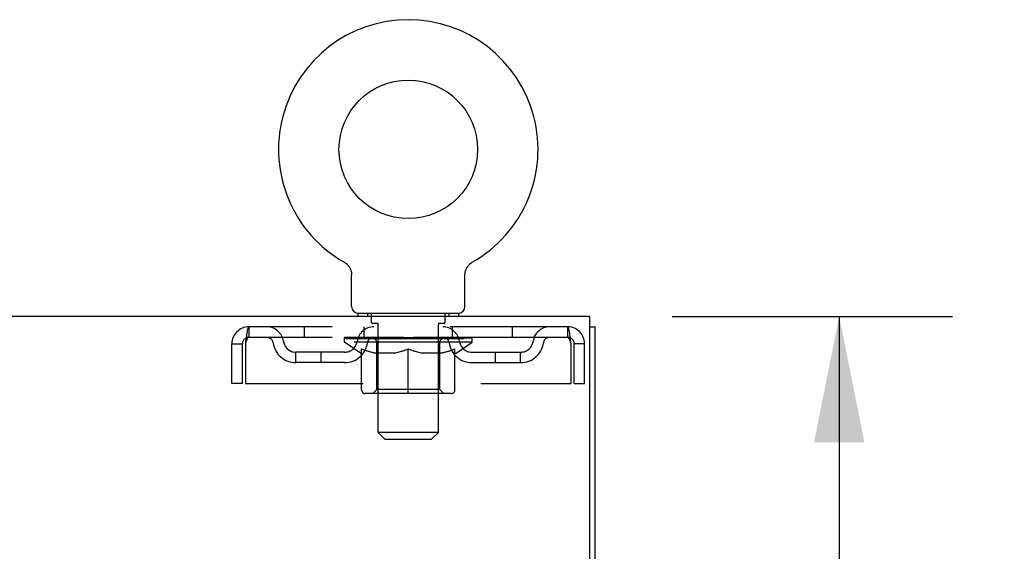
# Model space of a CAD drawing. Header units: inches. Extents: x 0 to 212, y 0 to 138.
# Tile 93 of 100: x 92.34 to 102.11, y 90.38 to 95.65. Entities that reach past the tile are written whole.
import ezdxf

# ---------------------------------------------------------------- set-up
doc = ezdxf.new("R2010")
doc.units = ezdxf.units.IN
doc.header["$LTSCALE"] = 11.6875
doc.header["$MEASUREMENT"] = 0
doc.linetypes.add('HIDDEN', pattern=[0.2, 0.1, -0.1])
doc.layers.get('0').update_dxf_attribs({"linetype": 'CONTINUOUS'})
doc.layers.add('DEFAULT_2', color=8, linetype='HIDDEN')
doc.layers.add('DIMENSIONS', color=7, linetype='CONTINUOUS')
doc.styles.get("Standard").update_dxf_attribs({"font": 'arial.ttf'})
doc.dimstyles.new('DIMSTYLE_1', dxfattribs={"dimtxt": 0.9375, "dimasz": 1.25, "dimexe": 0.09, "dimexo": 0.07, "dimgap": 0.0375, "dimtad": 0, "dimtih": 1, "dimtoh": 1, "dimzin": 4, "dimdsep": 46, "dimtxsty": 'Standard', "dimblk": '_FILLED', "dimblk1": '_FILLED', "dimblk2": '_FILLED', "dimcen": 0.09, "dimadec": 3, "dimazin": 1, "dimtfac": 1, "dimtdec": 3, "dimtofl": 0, "dimtmove": 0, "dimatfit": 3, "dimldrblk": '_FILLED', "dimfxl": 0, "dimtolj": 1, "dimtzin": 4, "dimarcsym": 0})

# ---------------------------------------------------------------- blocks, each defined once
blk = doc.blocks.new('_FILLED')
at = {"color": 0, "linetype": 'ByBlock'}
blk.add_solid([(0, 0), (-1, 0.2), (-1, -0.2)], dxfattribs=at)
blk = doc.blocks.new('*D10')
at = {"layer": 'DIMENSIONS', "color": 2, "linetype": 'Continuous'}
for p, q in [((98.8158, 92.7079), (101.5997, 92.7079)), ((100.4747, 92.7079), (100.4747, 85.9579)), ((100.4747, 77.3329), (100.4747, 84.0829)), ((97.4278, 77.3329), (101.5997, 77.3329))]:
    blk.add_line(p, q, dxfattribs=at)
at = {"layer": 'DIMENSIONS', "color": 2, "linetype": 'Continuous', "xscale": 1.25, "yscale": 1.25, "zscale": 1.25}
for p, rotation in [((100.4747, 92.7079), 90), ((100.4747, 77.3329), 270)]:
    blk.add_blockref('_FILLED', p, dxfattribs=dict(at, rotation=rotation))
at = {"layer": 'DIMENSIONS', "color": 2, "linetype": 'Continuous', "insert": (100.4747, 85.4892), "char_height": 0.9375, "width": 3.276022, "attachment_point": 2, "line_spacing_factor": 0.9}
blk.add_mtext('15.38', dxfattribs=at)

msp = doc.modelspace()

# ---------------------------------------------------------------- linework, layer by layer
at = {"color": 7, "linetype": 'Continuous'}
for p, q in [((95.5636, 93.246), (95.5635, 93.2461)), ((95.5635, 93.2461), (95.5679, 93.2435)), ((95.5647, 93.2454), (95.5662, 93.2445)), ((95.5679, 93.2435), (95.5721, 93.2408)), ((95.5721, 93.2408), (95.5763, 93.2379)), ((95.5762, 93.2379), (95.5804, 93.2348)), ((95.5803, 93.2349), (95.5843, 93.2317)), ((95.5842, 93.2318), (95.5882, 93.2284)), ((95.5881, 93.2285), (95.5919, 93.2249)), ((95.5918, 93.225), (95.5955, 93.2213)), ((95.5954, 93.2215), (95.599, 93.2176)), ((95.5989, 93.2178), (95.6023, 93.2138)), ((95.6022, 93.214), (95.6055, 93.2099)), ((95.6054, 93.21), (95.6086, 93.2058)), ((95.6085, 93.206), (95.6115, 93.2017)), ((95.6114, 93.2018), (95.6143, 93.1974)), ((96.7832, 93.1974), (96.7861, 93.2018)), ((96.786, 93.2017), (96.789, 93.206)), ((96.7889, 93.2058), (96.7921, 93.21)), ((96.792, 93.2099), (96.7953, 93.214)), ((96.7952, 93.2138), (96.7987, 93.2178)), ((96.7985, 93.2176), (96.8021, 93.2215)), ((96.802, 93.2213), (96.8057, 93.225)), ((96.8056, 93.2249), (96.8095, 93.2285)), ((96.8093, 93.2284), (96.8133, 93.2318)), ((96.8132, 93.2317), (96.8173, 93.2349)), ((96.8172, 93.2348), (96.8213, 93.2379)), ((96.8212, 93.2379), (96.8254, 93.2408)), ((96.8254, 93.2408), (96.8297, 93.2435)), ((96.8254, 93.2408), (96.8267, 93.2416)), ((96.8297, 93.2435), (96.834, 93.2461)), ((96.8313, 93.2445), (96.8329, 93.2454)), ((95.6142, 93.1976), (95.6169, 93.1931)), ((95.6169, 93.1932), (95.6194, 93.1887)), ((95.6193, 93.1888), (95.6217, 93.1841)), ((95.6216, 93.1842), (95.6238, 93.1795)), ((95.6238, 93.1796), (95.6258, 93.1749)), ((95.6258, 93.175), (95.6276, 93.1701)), ((95.6276, 93.1702), (95.6293, 93.1653)), ((95.6293, 93.1654), (95.6308, 93.1605)), ((95.6307, 93.1605), (95.6321, 93.1556)), ((95.632, 93.1556), (95.6332, 93.1506)), ((95.6332, 93.1507), (95.6341, 93.1456)), ((95.6341, 93.1457), (95.6349, 93.1406)), ((95.6349, 93.1407), (95.6355, 93.1356)), ((95.6363, 92.8069), (95.6363, 93.1211)), ((96.7613, 93.1255), (96.7616, 93.1306)), ((96.7613, 93.1255), (96.7616, 93.1305)), ((96.7613, 93.1211), (96.7613, 93.1255)), ((96.7613, 92.8069), (96.7613, 93.1211)), ((96.7616, 93.1305), (96.762, 93.1356)), ((96.762, 93.1356), (96.7626, 93.1407)), ((96.7626, 93.1406), (96.7634, 93.1457)), ((96.7634, 93.1456), (96.7643, 93.1507)), ((96.7643, 93.1506), (96.7655, 93.1556)), ((96.7655, 93.1556), (96.7668, 93.1605)), ((96.7668, 93.1605), (96.7683, 93.1654)), ((96.7682, 93.1653), (96.7699, 93.1702)), ((96.7699, 93.1701), (96.7717, 93.175)), ((96.7717, 93.1749), (96.7737, 93.1796)), ((96.7737, 93.1795), (96.7759, 93.1842)), ((96.7758, 93.1841), (96.7782, 93.1888)), ((96.7781, 93.1887), (96.7807, 93.1932)), ((96.7806, 93.1931), (96.7833, 93.1976)), ((95.6988, 92.7379), (95.6988, 92.7079)), ((96.6988, 92.7379), (95.6988, 92.7379)), ((96.6988, 92.7379), (96.6988, 92.7079)), ((98.0008, 92.6039), (98.0528, 92.6039))]:
    msp.add_line(p, q, dxfattribs=at)
at = {"color": 3, "linetype": 'Continuous'}
for p, q in [((98.0008, 92.7079), (57.8548, 92.7079)), ((98.0008, 89.3719), (98.0008, 92.7079)), ((98.0528, 12.8119), (98.0528, 92.6039))]:
    msp.add_line(p, q, dxfattribs=at)
at = {"color": 7, "linetype": 'Continuous'}
msp.add_lwpolyline([(95.6355, 93.1356), (95.636, 93.1306), (95.6362, 93.1255), (95.6363, 93.1211)], dxfattribs=at)
msp.add_circle((96.1988, 94.3659), 0.6875, dxfattribs=at)
for centre, radius, start, end in [((96.1988, 94.3659), 1.2875, 299.50526, 240.49473), ((95.7053, 92.8069), 0.069, 180, 265), ((96.6923, 92.8069), 0.069, 275, 360)]:
    msp.add_arc(centre, radius, start, end, dxfattribs=at)
at = {"layer": 'DEFAULT_2', "color": 8, "linetype": 'HIDDEN'}
for p, q in [((95.5634, 93.2461), (95.5635, 93.2461)), ((95.5708, 93.2416), (95.5721, 93.2408)), ((96.834, 93.246), (96.8341, 93.2461)), ((95.7958, 92.7379), (95.7958, 92.7079)), ((95.8338, 92.6479), (95.8338, 92.7279)), ((96.5638, 92.6479), (96.5638, 92.7279)), ((96.6018, 92.7379), (96.6018, 92.7079)), ((95.9037, 92.6379), (95.8438, 92.6379)), ((95.8988, 91.5569), (95.8988, 92.6279)), ((96.5538, 92.6379), (96.4938, 92.6379)), ((96.4988, 91.5569), (96.4988, 92.6279)), ((94.6158, 92.6039), (94.6158, 92.4999)), ((97.7818, 92.6039), (94.6158, 92.6039)), ((95.1675, 92.6039), (95.1675, 92.4999)), ((95.7613, 92.4999), (95.7613, 92.6039)), ((96.6363, 92.4999), (96.6363, 92.6039)), ((97.23, 92.6039), (97.23, 92.4999)), ((97.7818, 92.4999), (97.7818, 92.6039)), ((94.4488, 92.0414), (94.4488, 92.4369)), ((94.4488, 92.4369), (94.5528, 92.4369)), ((94.5528, 92.0414), (94.5528, 92.4369)), ((94.5828, 92.4369), (94.5828, 92.0414)), ((97.7818, 92.4999), (94.6158, 92.4999)), ((95.5655, 92.4532), (95.5655, 92.4999)), ((96.832, 92.4532), (95.5655, 92.4532)), ((95.7248, 92.3417), (95.5655, 92.4532)), ((95.5751, 92.4933), (95.5751, 92.4999)), ((95.5838, 92.49), (95.5838, 92.4933)), ((95.5838, 92.49), (96.8137, 92.49)), ((95.5927, 92.49), (95.5927, 92.4933)), ((95.5936, 92.49), (95.5936, 92.4933)), ((95.6037, 92.4933), (95.6037, 92.4999)), ((95.6199, 92.49), (95.6199, 92.4933)), ((95.6218, 92.49), (95.6218, 92.4933)), ((95.6503, 92.4933), (95.6503, 92.4999)), ((95.6648, 92.49), (95.6648, 92.4933)), ((95.6675, 92.49), (95.6675, 92.4933)), ((95.8718, 92.493), (95.6705, 92.493)), ((95.7137, 92.4933), (95.7137, 92.4999)), ((95.715, 92.49), (95.715, 92.493)), ((95.7158, 92.49), (95.7158, 92.493)), ((95.7187, 92.49), (95.7187, 92.493)), ((95.7259, 92.49), (95.7259, 92.4933)), ((95.726, 92.49), (95.726, 92.493)), ((95.7294, 92.49), (95.7294, 92.4933)), ((95.7327, 92.49), (95.7327, 92.494)), ((95.7371, 92.49), (95.7371, 92.493)), ((95.7513, 92.49), (95.7513, 92.493)), ((95.7694, 92.49), (95.7694, 92.493)), ((95.7699, 92.49), (95.7699, 92.4957)), ((95.7902, 92.49), (95.7902, 92.493)), ((95.7903, 92.49), (95.7903, 92.493)), ((95.7917, 92.4933), (95.7917, 92.4999)), ((95.8014, 92.49), (95.8014, 92.4933)), ((95.8055, 92.49), (95.8055, 92.4933)), ((95.8148, 92.49), (95.8148, 92.493)), ((95.8261, 92.49), (95.8261, 92.4972)), ((95.8416, 92.49), (95.8416, 92.493)), ((95.8446, 92.49), (95.8446, 92.493)), ((95.8719, 92.49), (95.8719, 92.493)), ((95.9388, 92.493), (95.8769, 92.493)), ((95.8821, 92.4933), (95.8821, 92.4999)), ((95.886, 91.9814), (95.886, 92.4501)), ((95.8889, 92.49), (95.8889, 92.4933)), ((95.8936, 92.49), (95.8936, 92.4933)), ((95.8996, 92.49), (95.8996, 92.4984)), ((95.9038, 92.49), (95.9038, 92.493)), ((95.9147, 92.49), (95.9147, 92.493)), ((95.9389, 92.49), (95.9389, 92.493)), ((96.0137, 92.493), (95.9546, 92.493)), ((95.9749, 92.49), (95.9749, 92.493)), ((95.9822, 92.4933), (95.9822, 92.4999)), ((95.9859, 92.49), (95.9859, 92.4933)), ((95.9883, 92.49), (95.9883, 92.4992)), ((95.991, 92.49), (95.991, 92.4933)), ((95.9984, 92.49), (95.9984, 92.4934)), ((96.0137, 92.49), (96.0137, 92.493)), ((96.0942, 92.493), (96.0397, 92.493)), ((96.0529, 92.49), (96.0529, 92.493)), ((96.0843, 92.493), (96.1988, 92.4999)), ((96.0888, 92.4933), (96.0888, 92.4999)), ((96.0893, 92.4998), (96.0888, 92.4999)), ((96.0893, 92.4933), (96.0893, 92.4998)), ((96.0893, 92.49), (96.0893, 92.4933)), ((96.0932, 92.49), (96.0932, 92.4935)), ((96.0943, 92.49), (96.0943, 92.493)), ((96.0946, 92.49), (96.0946, 92.4933)), ((96.1779, 92.493), (96.1297, 92.493)), ((96.1353, 92.49), (96.1353, 92.493)), ((96.1779, 92.49), (96.1779, 92.493)), ((96.1962, 92.4934), (96.1961, 92.4933)), ((96.1961, 92.49), (96.1961, 92.4933)), ((96.1962, 92.49), (96.1962, 92.4934)), ((96.1988, 92.4933), (96.1988, 92.4999)), ((96.2013, 92.49), (96.2013, 92.4934)), ((96.2013, 92.4934), (96.2015, 92.4933)), ((96.2015, 92.49), (96.2015, 92.4933)), ((96.2033, 92.493), (96.2678, 92.493)), ((96.2196, 92.49), (96.2196, 92.493)), ((96.2357, 92.493), (96.2357, 92.4977)), ((96.2357, 92.4977), (96.3132, 92.493)), ((96.2569, 92.493), (96.2569, 92.4964)), ((96.2623, 92.49), (96.2623, 92.493)), ((96.3029, 92.49), (96.3029, 92.4933)), ((96.3033, 92.49), (96.3033, 92.493)), ((96.3033, 92.493), (96.3578, 92.493)), ((96.3043, 92.49), (96.3043, 92.4935)), ((96.3082, 92.4998), (96.3087, 92.4999)), ((96.3082, 92.4933), (96.3082, 92.4998)), ((96.3082, 92.49), (96.3082, 92.4933)), ((96.3087, 92.4933), (96.3087, 92.4999)), ((96.3446, 92.49), (96.3446, 92.493)), ((96.3838, 92.49), (96.3838, 92.493)), ((96.3838, 92.493), (96.4429, 92.493)), ((96.3991, 92.49), (96.3991, 92.4934)), ((96.4066, 92.49), (96.4066, 92.4933)), ((96.4093, 92.49), (96.4093, 92.4992)), ((96.4116, 92.49), (96.4116, 92.4933)), ((96.4154, 92.4933), (96.4154, 92.4999)), ((96.4226, 92.49), (96.4226, 92.493)), ((96.4587, 92.49), (96.4587, 92.493)), ((96.4587, 92.493), (96.5207, 92.493)), ((96.4828, 92.49), (96.4828, 92.493)), ((96.4938, 92.49), (96.4938, 92.493)), ((96.4979, 92.49), (96.4979, 92.4984)), ((96.5039, 92.49), (96.5039, 92.4933)), ((96.5086, 92.49), (96.5086, 92.4933)), ((96.5115, 91.9814), (96.5115, 92.4501)), ((96.5154, 92.4933), (96.5154, 92.4999)), ((96.5257, 92.49), (96.5257, 92.493)), ((96.5257, 92.493), (96.727, 92.493)), ((96.5529, 92.49), (96.5529, 92.493)), ((96.556, 92.49), (96.556, 92.493)), ((96.5714, 92.49), (96.5714, 92.4972)), ((96.5827, 92.49), (96.5827, 92.493)), ((96.592, 92.49), (96.592, 92.4933)), ((96.5961, 92.49), (96.5961, 92.4933)), ((96.6058, 92.4933), (96.6058, 92.4999)), ((96.6073, 92.49), (96.6073, 92.493)), ((96.6073, 92.49), (96.6073, 92.493)), ((96.6276, 92.49), (96.6276, 92.4957)), ((96.6281, 92.49), (96.6281, 92.493)), ((96.6462, 92.49), (96.6462, 92.493)), ((96.6605, 92.49), (96.6605, 92.493)), ((96.6648, 92.49), (96.6648, 92.494)), ((96.6681, 92.49), (96.6681, 92.4933)), ((96.6716, 92.49), (96.6716, 92.4933)), ((96.6716, 92.49), (96.6716, 92.493)), ((96.6727, 92.3417), (96.832, 92.4532)), ((96.6788, 92.49), (96.6788, 92.493)), ((96.6818, 92.49), (96.6818, 92.493)), ((96.6825, 92.49), (96.6825, 92.493)), ((96.6839, 92.4933), (96.6839, 92.4999)), ((96.73, 92.49), (96.73, 92.4933)), ((96.7327, 92.49), (96.7327, 92.4933)), ((96.7472, 92.4933), (96.7472, 92.4999)), ((96.7757, 92.49), (96.7757, 92.4933)), ((96.7776, 92.49), (96.7776, 92.4933)), ((96.7938, 92.4933), (96.7938, 92.4999)), ((96.8039, 92.49), (96.8039, 92.4933)), ((96.8049, 92.49), (96.8049, 92.4933)), ((96.8137, 92.49), (96.8137, 92.4933)), ((96.8224, 92.4933), (96.8224, 92.4999)), ((96.832, 92.4532), (96.832, 92.4999)), ((97.8148, 92.0414), (97.8148, 92.4369)), ((97.8448, 92.0414), (97.8448, 92.4369)), ((97.9488, 92.4369), (97.8448, 92.4369)), ((97.9488, 92.0414), (97.9488, 92.4369)), ((95.0842, 92.2489), (95.0842, 92.3529)), ((95.5672, 92.3529), (95.0842, 92.3529)), ((95.3342, 92.2489), (95.3342, 92.3529)), ((95.7248, 92.3417), (95.7353, 92.3417)), ((95.7353, 91.9787), (95.7353, 92.385)), ((96.0575, 92.3417), (95.8776, 92.3417)), ((96.1988, 91.9416), (96.1988, 92.3854)), ((96.5199, 92.3417), (96.34, 92.3417)), ((96.6623, 91.9787), (96.6623, 92.385)), ((96.6623, 92.3417), (96.6727, 92.3417)), ((96.8304, 92.3529), (97.3133, 92.3529)), ((97.0633, 92.2489), (97.0633, 92.3529)), ((97.3133, 92.2489), (97.3133, 92.3529)), ((95.5672, 92.2489), (95.0842, 92.2489)), ((96.8304, 92.2489), (97.3133, 92.2489)), ((94.5528, 92.0414), (94.4488, 92.0414)), ((94.5828, 92.0414), (97.8148, 92.0414)), ((97.8448, 92.0414), (97.9488, 92.0414)), ((96.6252, 91.9416), (95.7723, 91.9416)), ((95.886, 91.9814), (95.8462, 91.9416)), ((96.5115, 91.9814), (95.886, 91.9814)), ((96.5115, 91.9814), (96.5513, 91.9416)), ((96.4988, 91.5569), (95.8988, 91.5569)), ((95.9678, 91.4879), (95.8988, 91.5569)), ((96.4298, 91.4879), (96.4988, 91.5569)), ((95.9678, 91.4879), (96.4298, 91.4879))]:
    msp.add_line(p, q, dxfattribs=at)
for points in [[(94.6158, 92.6039), (94.6134, 92.6029), (94.611, 92.5997), (94.6087, 92.5946), (94.6063, 92.5874), (94.604, 92.5783), (94.6016, 92.5675), (94.5993, 92.555), (94.5969, 92.5411), (94.5945, 92.5258), (94.5922, 92.5094), (94.5898, 92.4921), (94.5875, 92.4741), (94.5851, 92.4556), (94.5828, 92.4369)], [(97.8148, 92.4369), (97.8124, 92.4556), (97.81, 92.4741), (97.8077, 92.4921), (97.8053, 92.5094), (97.803, 92.5258), (97.8006, 92.5411), (97.7983, 92.555), (97.7959, 92.5675), (97.7935, 92.5783), (97.7912, 92.5874), (97.7888, 92.5946), (97.7865, 92.5997), (97.7841, 92.6029), (97.7818, 92.6039)], [(94.6158, 92.4999), (94.6134, 92.4995), (94.611, 92.4984), (94.6087, 92.4964), (94.6063, 92.4937), (94.604, 92.4903), (94.6016, 92.4862), (94.5993, 92.4815), (94.5969, 92.4762), (94.5945, 92.4704), (94.5922, 92.4643), (94.5898, 92.4577), (94.5875, 92.4509), (94.5851, 92.444), (94.5828, 92.4369)], [(97.8148, 92.4369), (97.8124, 92.444), (97.81, 92.4509), (97.8077, 92.4577), (97.8053, 92.4643), (97.803, 92.4704), (97.8006, 92.4762), (97.7983, 92.4815), (97.7959, 92.4862), (97.7935, 92.4903), (97.7912, 92.4937), (97.7888, 92.4964), (97.7865, 92.4984), (97.7841, 92.4995), (97.7818, 92.4999)], [(95.7353, 92.385), (95.7611, 92.375), (95.7865, 92.3662), (95.8114, 92.3584), (95.8361, 92.3517), (95.8607, 92.3461), (95.8852, 92.3417)], [(95.8776, 92.3417), (95.8542, 92.3463), (95.8307, 92.352), (95.8072, 92.3586), (95.7835, 92.3661), (95.7595, 92.3746), (95.7353, 92.3841)], [(96.0478, 92.3417), (96.0726, 92.3462), (96.0976, 92.3519), (96.1225, 92.3587), (96.1476, 92.3665), (96.173, 92.3754), (96.1988, 92.3854)], [(96.1988, 92.3837), (96.1745, 92.3742), (96.1505, 92.3658), (96.127, 92.3583), (96.1037, 92.3518), (96.0805, 92.3462), (96.0575, 92.3417)], [(96.1988, 92.3854), (96.2248, 92.3753), (96.2504, 92.3664), (96.2755, 92.3585), (96.3003, 92.3518), (96.3251, 92.3462), (96.3497, 92.3417)], [(96.34, 92.3417), (96.3168, 92.3463), (96.2935, 92.3519), (96.2701, 92.3584), (96.2466, 92.3659), (96.2228, 92.3743), (96.1988, 92.3837)], [(96.5123, 92.3417), (96.537, 92.3462), (96.5618, 92.3518), (96.5865, 92.3585), (96.6114, 92.3663), (96.6367, 92.3751), (96.6623, 92.385)], [(96.6623, 92.3841), (96.6378, 92.3746), (96.6136, 92.366), (96.5899, 92.3585), (96.5665, 92.3519), (96.5431, 92.3463), (96.5199, 92.3417)]]:
    msp.add_lwpolyline(points, dxfattribs=at)
for centre, radius, start, end in [((95.7053, 92.8069), 0.069, 265, 270), ((95.8238, 92.7279), 0.01, 0, 90), ((96.5738, 92.7279), 0.01, 90, 180), ((96.6923, 92.8069), 0.069, 270, 275), ((95.8438, 92.6479), 0.01, 180, 270), ((95.8888, 92.6279), 0.01, 0, 90), ((96.5088, 92.6279), 0.01, 90, 180), ((96.5538, 92.6479), 0.01, 270, 360), ((94.6158, 92.4369), 0.167, 90, 180), ((94.7951, 92.4369), 0.167, 8.07163, 90), ((95.8563, 92.4369), 0.167, 90, 171.92837), ((96.5413, 92.4369), 0.167, 8.07163, 90), ((97.6024, 92.4369), 0.167, 90, 171.92837), ((97.7818, 92.4369), 0.167, 0, 90), ((94.6158, 92.4369), 0.063, 90, 180), ((94.7955, 92.4374), 0.0625, 7.98631, 90), ((95.0842, 92.4779), 0.229, 187.98631, 270), ((95.0842, 92.4779), 0.125, 188.07163, 270), ((95.5672, 92.4779), 0.125, 270, 351.92837), ((95.5672, 92.4779), 0.229, 270, 352.01369), ((95.8558, 92.4374), 0.0625, 90, 172.01369), ((95.8462, 92.4501), 0.0398, 0, 90), ((96.5513, 92.4501), 0.0398, 90, 180), ((96.5417, 92.4374), 0.0625, 7.98631, 90), ((96.8304, 92.4779), 0.229, 187.98631, 270), ((96.8304, 92.4779), 0.125, 188.07163, 270), ((97.3133, 92.4779), 0.125, 270, 351.92837), ((97.3133, 92.4779), 0.229, 270, 352.01369), ((97.602, 92.4374), 0.0625, 90, 172.01369), ((97.7818, 92.4369), 0.063, 0, 90), ((95.7723, 91.9787), 0.0371, 180, 270), ((96.6252, 91.9787), 0.0371, 270, 360)]:
    msp.add_arc(centre, radius, start, end, dxfattribs=at)
for centre, major_axis, ratio, start_param, end_param in [((96.1988, 92.4999), (0.6333, 0.0067), 0.05963, 2.96643, 3.140963), ((95.5457, 92.488), (0.1981, 0), 0.060556, 0.430652, 1.470503), ((96.1988, 92.4999), (0.6333, 0), 0.060556, -3.141593, -2.96706), ((95.5457, 92.4813), (0.1981, 0.0021), 0.05963, 1.376596, 1.469874), ((96.1988, 92.4999), (0.6333, 0.0132), 0.05688, 2.791345, 2.965878), ((95.5214, 92.488), (0.1981, 0.0021), 0.05963, 0.25549, 1.295341), ((95.5898, 92.488), (0.1981, -0.0021), 0.05963, 0.605815, 1.645666), ((96.1988, 92.4999), (0.6333, -0.0067), 0.05963, -2.96643, -2.791898), ((95.5898, 92.4813), (0.1981, 0), 0.060556, 1.551758, 1.645036), ((95.5214, 92.4813), (0.1981, 0.0041), 0.05688, 1.20151, 1.294789), ((95.591, 92.4836), (0.1643, 0.0017), 0.05963, 1.065228, 1.614276), ((95.5713, 92.4836), (0.1643, 0.0034), 0.05688, 0.890143, 1.43919), ((95.6292, 92.4836), (0.1643, 0), 0.060556, 1.240391, 1.789438), ((96.1988, 92.4999), (0.6333, 0.0192), 0.052395, 2.616403, 2.790936), ((95.5176, 92.488), (0.1981, 0.0041), 0.05688, 0.080405, 1.120256), ((95.6525, 92.488), (0.1981, -0.0041), 0.05688, 0.7809, 1.820751), ((96.1988, 92.4999), (0.6333, -0.0132), 0.05688, -2.791345, -2.616812), ((95.6525, 92.4813), (0.1981, -0.0021), 0.05963, 1.72692, 1.820198), ((95.5176, 92.4813), (0.1981, 0.006), 0.052395, 1.026568, 1.119847), ((95.5706, 92.4836), (0.1643, 0.005), 0.052395, 0.715201, 1.264248), ((95.6847, 92.4836), (0.1643, -0.0017), 0.05963, 1.415553, 1.9646), ((96.1988, 92.4999), (0.6333, 0.0247), 0.046319, 2.441654, 2.616187), ((95.7317, 92.488), (0.1981, -0.006), 0.052395, 0.955842, 1.995693), ((95.5346, 92.488), (0.1981, 0.006), 0.052395, -0.094537, 0.945314), ((96.1988, 92.4999), (0.6333, -0.0192), 0.052395, -2.616403, -2.44187), ((95.7317, 92.4813), (0.1981, -0.0041), 0.05688, 1.902006, 1.995284), ((95.5346, 92.4813), (0.1981, 0.0077), 0.046319, 0.851819, 0.945098), ((95.589, 92.4836), (0.1643, 0.0064), 0.046319, 0.540452, 1.089499), ((95.7559, 92.4836), (0.1643, -0.0034), 0.05688, 1.590638, 2.139686), ((96.1988, 92.4999), (0.6333, 0.0294), 0.038841, 2.267123, 2.441656), ((95.8252, 92.488), (0.1981, -0.0077), 0.046319, 1.130591, 2.170442), ((95.5717, 92.488), (0.1981, 0.0077), 0.046319, -0.269286, 0.770565), ((96.1988, 92.4999), (0.6333, -0.0247), 0.046319, -2.441654, -2.267121), ((95.8252, 92.4813), (0.1981, -0.006), 0.052395, 2.076947, 2.170226), ((95.5717, 92.4813), (0.1981, 0.0092), 0.038841, 0.677289, 0.770567), ((95.626, 92.4836), (0.1643, 0.0076), 0.038841, 0.365921, 0.914969), ((95.8404, 92.4836), (0.1643, -0.005), 0.052395, 1.76558, 2.314627), ((96.1988, 92.4999), (0.6333, 0.0332), 0.030195, 2.09281, 2.267343), ((95.93, 92.488), (0.1981, -0.0092), 0.038841, 1.305122, 2.344973), ((95.6279, 92.488), (0.1981, 0.0092), 0.038841, -0.443817, 0.596034), ((96.1988, 92.4999), (0.6333, -0.0294), 0.038841, -2.267123, -2.092591), ((95.93, 92.4813), (0.1981, -0.0077), 0.046319, 2.251696, 2.344975), ((95.6279, 92.4813), (0.1981, 0.0104), 0.030195, 0.502975, 0.596254), ((95.6803, 92.4836), (0.1643, 0.0086), 0.030195, 0.191608, 0.740655), ((95.9359, 92.4836), (0.1643, -0.0064), 0.046319, 1.940329, 2.489376), ((95.7015, 92.488), (0.1981, 0.0104), 0.030195, -0.61813, 0.421721), ((96.1988, 92.4999), (0.6333, 0.0361), 0.020645, 1.918687, 2.09322), ((96.0429, 92.488), (0.1981, -0.0104), 0.030195, 1.479435, 2.519286), ((96.1988, 92.4999), (0.6333, -0.0332), 0.030195, -2.09281, -1.918277), ((96.0429, 92.4813), (0.1981, -0.0092), 0.038841, 2.426227, 2.519505), ((95.7015, 92.4813), (0.1981, 0.0113), 0.020645, 0.328852, 0.422131), ((95.7504, 92.4836), (0.1643, 0.0094), 0.020645, 0.017485, 0.566532), ((96.0394, 92.4836), (0.1643, -0.0076), 0.038841, 2.11486, 2.663907), ((95.7901, 92.488), (0.1981, 0.0113), 0.020645, -0.792253, 0.247598), ((96.1988, 92.4999), (0.6333, 0.0378), 0.010478, 1.744704, 1.919237), ((96.1606, 92.488), (0.1981, -0.0113), 0.020645, 1.653558, 2.693409), ((96.1988, 92.4999), (0.6333, -0.0361), 0.020645, -1.918687, -1.744154), ((96.1606, 92.4813), (0.1981, -0.0104), 0.030195, 2.60054, 2.693819), ((95.7901, 92.4813), (0.1981, 0.0118), 0.010478, 0.154869, 0.248148), ((95.8341, 92.4836), (0.1643, 0.0098), 0.010478, 6.126688, 6.675735), ((96.1477, 92.4836), (0.1643, -0.0086), 0.030195, 2.289173, 2.83822), ((95.8912, 92.488), (0.1981, 0.0118), 0.010478, -0.966236, -0.000846), ((96.2795, 92.488), (0.1981, -0.0118), 0.010478, 1.827541, 2.867392), ((96.1988, 92.4999), (0.6333, -0.0378), 0.010478, -1.744704, -1.563007), ((96.2795, 92.4813), (0.1981, -0.0113), 0.020645, 2.774664, 2.867942), ((96.2575, 92.4836), (0.1643, -0.0094), 0.020645, 2.463296, 3.012344), ((96.118, 92.488), (0.1981, 0.0118), 0.010478, 0.274201, 1.314052), ((96.0319, 92.4836), (0.1643, 0.0098), 0.010478, -0.000483, 0.504314), ((96.0016, 92.4813), (0.1981, 0.0118), 0.010478, 0.099668, 0.192946), ((96.1988, 92.4999), (0.6333, 0.0378), 0.010478, -1.571421, -1.396888), ((96.3656, 92.4836), (0.1643, -0.0098), 0.010478, 2.637279, 3.14189), ((96.3959, 92.4813), (0.1981, -0.0118), 0.010478, 2.74231, 2.948646), ((96.2369, 92.488), (0.1981, 0.0113), 0.020645, 0.448184, 1.488034), ((96.14, 92.4836), (0.1643, 0.0094), 0.020645, 0.129249, 0.678296), ((96.118, 92.4813), (0.1981, 0.0113), 0.020645, 0.273651, 0.366929), ((96.5063, 92.488), (0.1981, -0.0118), 0.010478, -3.140747, -2.175357), ((96.1988, 92.4999), (0.6333, 0.0361), 0.020645, -1.397439, -1.222906), ((96.1988, 92.4999), (0.6333, -0.0378), 0.010478, 1.222355, 1.396888), ((96.3546, 92.488), (0.1981, 0.0104), 0.030195, 0.622307, 1.662158), ((96.2499, 92.4836), (0.1643, 0.0086), 0.030195, 0.303372, 0.852419), ((96.5634, 92.4836), (0.1643, -0.0098), 0.010478, 2.749043, 3.29809), ((96.6074, 92.488), (0.1981, -0.0113), 0.020645, 2.893995, 3.933846), ((96.2369, 92.4813), (0.1981, 0.0104), 0.030195, 0.447774, 0.541052), ((96.6074, 92.4813), (0.1981, -0.0118), 0.010478, 2.893445, 2.986723), ((96.4675, 92.488), (0.1981, 0.0092), 0.038841, 0.79662, 1.836471), ((96.1988, 92.4999), (0.6333, 0.0332), 0.030195, -1.223315, -1.048783), ((96.1988, 92.4999), (0.6333, -0.0361), 0.020645, 1.048373, 1.222906), ((96.3582, 92.4836), (0.1643, 0.0076), 0.038841, 0.477686, 1.026733), ((96.6471, 92.4836), (0.1643, -0.0094), 0.020645, 2.57506, 3.124108), ((96.696, 92.488), (0.1981, -0.0104), 0.030195, 2.719872, 3.759723), ((96.5723, 92.488), (0.1981, 0.0077), 0.046319, 0.971151, 2.011002), ((96.3546, 92.4813), (0.1981, 0.0092), 0.038841, 0.622087, 0.715366), ((96.696, 92.4813), (0.1981, -0.0113), 0.020645, 2.719462, 2.812741), ((96.1988, 92.4999), (0.6333, 0.0294), 0.038841, -1.049002, -0.874469), ((96.1988, 92.4999), (0.6333, -0.0332), 0.030195, 0.87425, 1.048783), ((96.4616, 92.4836), (0.1643, 0.0064), 0.046319, 0.652216, 1.201263), ((96.6658, 92.488), (0.1981, 0.006), 0.052395, 1.1459, 2.185751), ((96.7172, 92.4836), (0.1643, -0.0086), 0.030195, 2.400937, 2.949985), ((96.7696, 92.488), (0.1981, -0.0092), 0.038841, 2.545558, 3.585409), ((96.5571, 92.4836), (0.1643, 0.005), 0.052395, 0.826965, 1.376012), ((96.4675, 92.4813), (0.1981, 0.0077), 0.046319, 0.796618, 0.889896), ((96.7696, 92.4813), (0.1981, -0.0104), 0.030195, 2.545339, 2.638617), ((96.745, 92.488), (0.1981, 0.0041), 0.05688, 1.320842, 2.360692), ((96.1988, 92.4999), (0.6333, 0.0247), 0.046319, -0.874471, -0.699939), ((96.1988, 92.4999), (0.6333, -0.0294), 0.038841, 0.699936, 0.874469), ((96.8258, 92.488), (0.1981, -0.0077), 0.046319, 2.371028, 3.410879), ((96.7716, 92.4836), (0.1643, -0.0076), 0.038841, 2.226624, 2.775671), ((96.6417, 92.4836), (0.1643, 0.0034), 0.05688, 1.001907, 1.550954), ((96.8077, 92.488), (0.1981, 0.0021), 0.05963, 1.495927, 2.535778), ((96.8629, 92.488), (0.1981, -0.006), 0.052395, 2.196279, 3.23613), ((96.8085, 92.4836), (0.1643, -0.0064), 0.046319, 2.052093, 2.601141), ((96.5723, 92.4813), (0.1981, 0.006), 0.052395, 0.971367, 1.064645), ((96.8258, 92.4813), (0.1981, -0.0092), 0.038841, 2.371026, 2.464304), ((96.8519, 92.488), (0.1981, 0), 0.060556, 1.671089, 2.71094), ((96.8799, 92.488), (0.1981, -0.0041), 0.05688, 2.021337, 3.061188), ((96.1988, 92.4999), (0.6333, 0.0192), 0.052395, -0.699723, -0.52519), ((96.1988, 92.4999), (0.6333, -0.0247), 0.046319, 0.525406, 0.699939), ((96.8762, 92.488), (0.1981, -0.0021), 0.05963, 1.846251, 2.886102), ((96.7128, 92.4836), (0.1643, 0.0017), 0.05963, 1.176993, 1.72604), ((96.8269, 92.4836), (0.1643, -0.005), 0.052395, 1.877344, 2.426392), ((96.7683, 92.4836), (0.1643, 0), 0.060556, 1.352155, 1.901202), ((96.8262, 92.4836), (0.1643, -0.0034), 0.05688, 1.702402, 2.25145), ((96.8065, 92.4836), (0.1643, -0.0017), 0.05963, 1.527317, 2.076364), ((96.6658, 92.4813), (0.1981, 0.0041), 0.05688, 1.146309, 1.239587), ((96.8629, 92.4813), (0.1981, -0.0077), 0.046319, 2.196495, 2.289773), ((96.1988, 92.4999), (0.6333, 0.0132), 0.05688, -0.524781, -0.350248), ((96.1988, 92.4999), (0.6333, -0.0192), 0.052395, 0.350657, 0.52519), ((96.745, 92.4813), (0.1981, 0.0021), 0.05963, 1.321394, 1.414673), ((96.8799, 92.4813), (0.1981, -0.006), 0.052395, 2.021746, 2.115024), ((96.1988, 92.4999), (0.6333, 0.0067), 0.05963, -0.349695, -0.175162), ((96.1988, 92.4999), (0.6333, -0.0132), 0.05688, 0.175715, 0.350248), ((96.8077, 92.4813), (0.1981, 0), 0.060556, 1.496556, 1.589835), ((96.8762, 92.4813), (0.1981, -0.0041), 0.05688, 1.846804, 1.940083), ((96.8519, 92.4813), (0.1981, -0.0021), 0.05963, 1.671719, 1.764997), ((96.1988, 92.4999), (0.6333, 0), 0.060556, -0.174533, 0), ((96.1988, 92.4999), (0.6333, -0.0067), 0.05963, 0.000629, 0.175162)]:
    msp.add_ellipse(centre, major_axis=major_axis, ratio=ratio, start_param=start_param, end_param=end_param, dxfattribs=at)

# ---------------------------------------------------------------- dimensions: what is measured, and where the dimension line sits
at = {"layer": 'DIMENSIONS', "color": 2, "linetype": 'Continuous'}
dim = msp.add_linear_dim(base=(100.47470495, 77.3329300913), p1=(98.7457639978, 92.7079300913), p2=(97.3577639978, 77.3329300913), angle=270, dimstyle='DIMSTYLE_1', dxfattribs=at)
dim.commit()
dim.dimension.update_dxf_attribs({"geometry": '*D10', "text_midpoint": (100.5127950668, 85.0152025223), "dimtype": 160})

doc.saveas('drawing.dxf')
